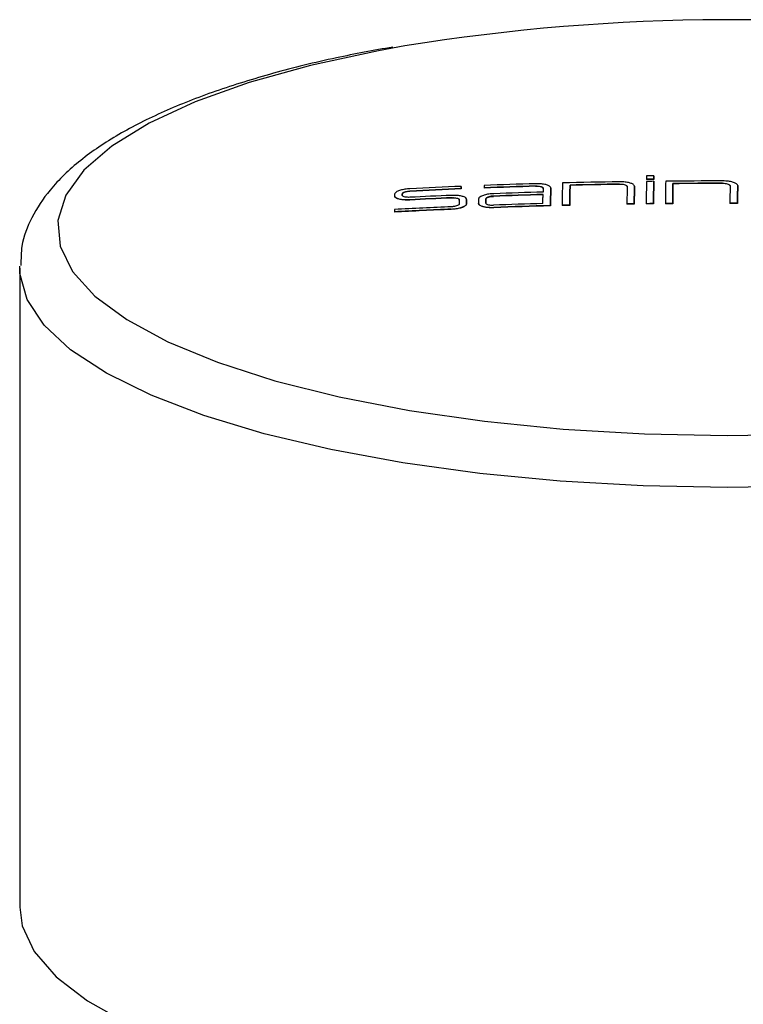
# Model space of a CAD drawing. Header units: millimetres. Extents: x 4010.836 to 4010.886, y 1618.219 to 1618.387.
# Tile 3 of 3: x 4010.836 to 4010.862, y 1618.353 to 1618.387. Entities that reach past the tile are written whole.
import ezdxf

# ---------------------------------------------------------------- set-up
doc = ezdxf.new("R2010")
doc.units = ezdxf.units.MM
doc.layers.add('SANINDUSA', color=3, linetype='Continuous')

msp = doc.modelspace()

# ---------------------------------------------------------------- linework, layer by layer
at = {"layer": 'SANINDUSA'}
for p, q in [((4010.85717132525, 1618.381450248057), (4010.85717132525, 1618.381440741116)), ((4010.858119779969, 1618.381623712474), (4010.858119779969, 1618.381614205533)), ((4010.858377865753, 1618.381617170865), (4010.858119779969, 1618.381614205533)), ((4010.858379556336, 1618.381746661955), (4010.858121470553, 1618.381743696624)), ((4010.858376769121, 1618.381548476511), (4010.858376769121, 1618.381538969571)), ((4010.858377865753, 1618.381626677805), (4010.858377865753, 1618.381617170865)), ((4010.858379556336, 1618.381746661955), (4010.858379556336, 1618.381737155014)), ((4010.85905304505, 1618.381473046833), (4010.85905304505, 1618.381463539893)), ((4010.860794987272, 1618.381479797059), (4010.860794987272, 1618.381470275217)), ((4010.849525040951, 1618.381109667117), (4010.849525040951, 1618.381100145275)), ((4010.849794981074, 1618.381205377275), (4010.849794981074, 1618.381195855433)), ((4010.851601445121, 1618.381288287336), (4010.851601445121, 1618.381278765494)), ((4010.851602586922, 1618.381370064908), (4010.851602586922, 1618.381360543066)), ((4010.852407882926, 1618.381320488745), (4010.852407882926, 1618.381310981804)), ((4010.854214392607, 1618.381381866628), (4010.854214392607, 1618.381372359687)), ((4010.854750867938, 1618.381315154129), (4010.854750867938, 1618.381305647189)), ((4010.85475087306, 1618.381306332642), (4010.85475087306, 1618.381315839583)), ((4010.855429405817, 1618.381414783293), (4010.855429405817, 1618.381405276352)), ((4010.857697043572, 1618.381376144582), (4010.857697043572, 1618.381366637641)), ((4010.861331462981, 1618.381396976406), (4010.861331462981, 1618.381387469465)), ((4010.849255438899, 1618.381038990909), (4010.849255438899, 1618.381029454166)), ((4010.849524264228, 1618.381053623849), (4010.849524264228, 1618.381044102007)), ((4010.849790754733, 1618.3809015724), (4010.849790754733, 1618.380892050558)), ((4010.851263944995, 1618.380970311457), (4010.851263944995, 1618.380960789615)), ((4010.851787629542, 1618.380761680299), (4010.851787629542, 1618.380752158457)), ((4010.851789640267, 1618.380909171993), (4010.851789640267, 1618.380899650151)), ((4010.851789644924, 1618.380900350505), (4010.851789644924, 1618.380909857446)), ((4010.852465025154, 1618.380784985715), (4010.852465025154, 1618.380775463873)), ((4010.852467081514, 1618.380935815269), (4010.852467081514, 1618.380926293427)), ((4010.852737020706, 1618.38102912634), (4010.852737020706, 1618.381019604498)), ((4010.857688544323, 1618.380754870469), (4010.857688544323, 1618.380745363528)), ((4010.858107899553, 1618.380760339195), (4010.858107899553, 1618.380750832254)), ((4010.858365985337, 1618.380763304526), (4010.858365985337, 1618.380753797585)), ((4010.85878531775, 1618.380767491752), (4010.85878531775, 1618.38075796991)), ((4010.859043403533, 1618.38076965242), (4010.859043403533, 1618.38076014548)), ((4010.86105414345, 1618.380776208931), (4010.86105414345, 1618.380766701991)), ((4010.861322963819, 1618.380775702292), (4010.861322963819, 1618.38076618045)), ((4010.84924772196, 1618.380474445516), (4010.84924772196, 1618.380464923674)), ((4010.851247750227, 1618.380570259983), (4010.851247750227, 1618.380560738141)), ((4010.852742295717, 1618.380629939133), (4010.852742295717, 1618.380620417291)), ((4010.854742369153, 1618.380693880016), (4010.854742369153, 1618.380684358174)), ((4010.8554197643, 1618.380711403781), (4010.855150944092, 1618.380704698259)), ((4010.855150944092, 1618.380704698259), (4010.855150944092, 1618.380695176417)), ((4010.8554197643, 1618.380711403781), (4010.8554197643, 1618.380701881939)), ((4010.857430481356, 1618.380751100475), (4010.857430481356, 1618.380741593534)), ((4010.857688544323, 1618.380745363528), (4010.857430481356, 1618.380741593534)), ((4010.836059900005, 1618.378493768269), (4010.836060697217, 1618.378555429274)), ((4010.836059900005, 1618.378493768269), (4010.836059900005, 1618.35598651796))]:
    msp.add_line(p, q, dxfattribs=at)
at = {"layer": 'SANINDUSA', "flags": 128}
for points in [[(4010.849619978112, 1618.386314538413), (4010.848684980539, 1618.386146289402), (4010.846299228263, 1618.3856290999), (4010.844137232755, 1618.385025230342), (4010.842231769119, 1618.384343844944), (4010.8406117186, 1618.38359525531), (4010.839301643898, 1618.382790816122), (4010.838321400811, 1618.381942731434), (4010.837685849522, 1618.381063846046), (4010.837404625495, 1618.380167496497), (4010.837481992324, 1618.379267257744), (4010.837916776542, 1618.378376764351), (4010.838702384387, 1618.377509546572), (4010.839826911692, 1618.37667873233), (4010.841273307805, 1618.375896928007), (4010.843019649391, 1618.375175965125), (4010.845039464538, 1618.374526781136), (4010.847302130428, 1618.373959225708), (4010.849773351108, 1618.373481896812), (4010.852415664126, 1618.37310202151), (4010.855189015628, 1618.372825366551), (4010.85805136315, 1618.372656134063), (4010.860959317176, 1618.372596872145)], [(4010.860959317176, 1618.372596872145), (4010.863868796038, 1618.372648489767), (4010.866735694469, 1618.37281021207), (4010.869516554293, 1618.37307956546), (4010.872169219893, 1618.37345248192), (4010.874653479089, 1618.37392331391), (4010.87693167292, 1618.374484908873), (4010.878969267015, 1618.375128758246), (4010.880735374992, 1618.375845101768), (4010.882203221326, 1618.376623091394), (4010.883350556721, 1618.377450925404), (4010.88415998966, 1618.378316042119), (4010.884619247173, 1618.379205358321), (4010.884721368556, 1618.380105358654), (4010.884464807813, 1618.381002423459), (4010.883853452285, 1618.381882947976), (4010.882896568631, 1618.382733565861), (4010.881608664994, 1618.383541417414), (4010.880009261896, 1618.384294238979), (4010.878122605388, 1618.384980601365), (4010.875977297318, 1618.385590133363), (4010.873605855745, 1618.386113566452), (4010.871993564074, 1618.386398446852)], [(4010.855161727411, 1618.381489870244), (4010.855160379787, 1618.381393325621), (4010.855159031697, 1618.381296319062), (4010.855157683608, 1618.381198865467), (4010.855156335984, 1618.381100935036), (4010.855154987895, 1618.381002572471), (4010.855153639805, 1618.380903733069), (4010.855152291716, 1618.380804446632), (4010.855150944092, 1618.380704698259)], [(4010.858118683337, 1618.38154551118), (4010.858117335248, 1618.381448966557), (4010.858115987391, 1618.381351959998), (4010.858114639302, 1618.381254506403), (4010.858113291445, 1618.381156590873), (4010.858111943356, 1618.381058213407), (4010.858110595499, 1618.380959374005), (4010.858109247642, 1618.380860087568), (4010.858107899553, 1618.380760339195)], [(4010.858121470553, 1618.381743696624), (4010.858121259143, 1618.381728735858), (4010.858121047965, 1618.381713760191), (4010.858120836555, 1618.381698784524), (4010.858120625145, 1618.381683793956), (4010.858120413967, 1618.381668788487), (4010.858120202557, 1618.381653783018), (4010.858119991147, 1618.381638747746), (4010.858119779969, 1618.381623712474)], [(4010.858365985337, 1618.380763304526), (4010.858367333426, 1618.380863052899), (4010.858368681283, 1618.380962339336), (4010.858370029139, 1618.381061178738), (4010.858371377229, 1618.381159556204), (4010.858372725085, 1618.381257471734), (4010.858374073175, 1618.381354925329), (4010.858375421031, 1618.381451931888), (4010.858376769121, 1618.381548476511)], [(4010.858376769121, 1618.381538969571), (4010.858375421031, 1618.381442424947), (4010.858374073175, 1618.381345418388), (4010.858372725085, 1618.381247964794), (4010.858371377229, 1618.381150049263), (4010.858370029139, 1618.381051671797), (4010.858368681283, 1618.380952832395), (4010.858367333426, 1618.380853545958), (4010.858365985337, 1618.380753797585)], [(4010.858377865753, 1618.381626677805), (4010.85837807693, 1618.381641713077), (4010.858378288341, 1618.381656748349), (4010.858378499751, 1618.381671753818), (4010.858378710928, 1618.381686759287), (4010.858378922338, 1618.381701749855), (4010.858379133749, 1618.381716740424), (4010.858379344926, 1618.381731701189), (4010.858379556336, 1618.381746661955)], [(4010.858379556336, 1618.381737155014), (4010.858379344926, 1618.381722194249), (4010.858379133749, 1618.381707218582), (4010.858378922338, 1618.381692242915), (4010.858378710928, 1618.381677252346), (4010.858378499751, 1618.381662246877), (4010.858378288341, 1618.381647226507), (4010.85837807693, 1618.381632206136), (4010.858377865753, 1618.381617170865)], [(4010.858796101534, 1618.381552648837), (4010.858794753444, 1618.381456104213), (4010.858793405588, 1618.381359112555), (4010.858792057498, 1618.38126164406), (4010.858790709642, 1618.381163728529), (4010.858789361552, 1618.381065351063), (4010.858788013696, 1618.380966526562), (4010.858786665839, 1618.380867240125), (4010.85878531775, 1618.380767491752)], [(4010.859043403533, 1618.38076965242), (4010.859044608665, 1618.380858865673), (4010.859045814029, 1618.380947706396), (4010.85904701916, 1618.38103617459), (4010.859048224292, 1618.381124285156), (4010.859049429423, 1618.381212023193), (4010.859050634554, 1618.381299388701), (4010.859051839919, 1618.381386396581), (4010.85905304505, 1618.381473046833)], [(4010.85905304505, 1618.381463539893), (4010.859051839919, 1618.38137688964), (4010.859050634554, 1618.38128988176), (4010.859049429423, 1618.381202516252), (4010.859048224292, 1618.381114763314), (4010.85904701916, 1618.381026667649), (4010.859045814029, 1618.380938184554), (4010.859044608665, 1618.380849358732), (4010.859043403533, 1618.38076014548)], [(4010.849524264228, 1618.381053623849), (4010.849524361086, 1618.381060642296), (4010.849524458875, 1618.381067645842), (4010.849524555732, 1618.381074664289), (4010.84952465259, 1618.381081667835), (4010.849524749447, 1618.38108867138), (4010.849524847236, 1618.381095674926), (4010.849524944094, 1618.381102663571), (4010.849525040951, 1618.381109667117)], [(4010.849525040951, 1618.381100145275), (4010.849524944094, 1618.381093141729), (4010.849524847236, 1618.381086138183), (4010.849524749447, 1618.381079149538), (4010.84952465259, 1618.381072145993), (4010.849524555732, 1618.381065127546), (4010.849524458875, 1618.381058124), (4010.849524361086, 1618.381051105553), (4010.849524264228, 1618.381044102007)], [(4010.851601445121, 1618.381288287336), (4010.851601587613, 1618.381298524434), (4010.851601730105, 1618.381308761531), (4010.851601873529, 1618.381318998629), (4010.851602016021, 1618.381329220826), (4010.851602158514, 1618.381339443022), (4010.851602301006, 1618.381349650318), (4010.85160244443, 1618.381359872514), (4010.851602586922, 1618.381370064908)], [(4010.851602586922, 1618.381360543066), (4010.85160244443, 1618.381350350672), (4010.851602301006, 1618.381340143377), (4010.851602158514, 1618.38132992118), (4010.851602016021, 1618.381319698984), (4010.851601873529, 1618.381309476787), (4010.851601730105, 1618.381299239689), (4010.851601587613, 1618.381289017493), (4010.851601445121, 1618.381278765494)], [(4010.852409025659, 1618.381402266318), (4010.852408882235, 1618.381392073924), (4010.852408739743, 1618.381381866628), (4010.85240859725, 1618.381371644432), (4010.852408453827, 1618.381361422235), (4010.852408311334, 1618.381351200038), (4010.852408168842, 1618.381340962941), (4010.852408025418, 1618.381330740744), (4010.852407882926, 1618.381320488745)], [(4010.85448204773, 1618.381307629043), (4010.854481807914, 1618.381290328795), (4010.854481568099, 1618.381273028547), (4010.854481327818, 1618.381255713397), (4010.854481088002, 1618.381238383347), (4010.854480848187, 1618.381221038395), (4010.854480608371, 1618.381203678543), (4010.854480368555, 1618.381186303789), (4010.854480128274, 1618.381168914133)], [(4010.854742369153, 1618.380693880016), (4010.854743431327, 1618.380772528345), (4010.8547444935, 1618.380850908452), (4010.854745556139, 1618.380928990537), (4010.854746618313, 1618.3810067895), (4010.854747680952, 1618.38108430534), (4010.854748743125, 1618.381161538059), (4010.854749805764, 1618.381238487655), (4010.854750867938, 1618.381315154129)], [(4010.854750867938, 1618.381305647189), (4010.854749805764, 1618.381228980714), (4010.854748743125, 1618.381152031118), (4010.854747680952, 1618.381074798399), (4010.854746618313, 1618.380997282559), (4010.854745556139, 1618.380919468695), (4010.8547444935, 1618.38084138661), (4010.854743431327, 1618.380763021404), (4010.854742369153, 1618.380684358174)], [(4010.8554197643, 1618.380711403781), (4010.855420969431, 1618.380800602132), (4010.855422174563, 1618.380889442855), (4010.855423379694, 1618.380977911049), (4010.855424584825, 1618.381066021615), (4010.855425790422, 1618.381153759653), (4010.855426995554, 1618.381241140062), (4010.855428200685, 1618.381328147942), (4010.855429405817, 1618.381414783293)], [(4010.855429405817, 1618.381405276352), (4010.855428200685, 1618.3813186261), (4010.855426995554, 1618.38123161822), (4010.855425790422, 1618.381144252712), (4010.855424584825, 1618.381056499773), (4010.855423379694, 1618.380968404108), (4010.855422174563, 1618.380879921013), (4010.855420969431, 1618.380791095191), (4010.8554197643, 1618.380701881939)], [(4010.857438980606, 1618.38137238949), (4010.8574379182, 1618.381295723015), (4010.857436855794, 1618.381218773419), (4010.857435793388, 1618.3811415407), (4010.857434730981, 1618.38106402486), (4010.857433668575, 1618.380986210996), (4010.857432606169, 1618.380908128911), (4010.857431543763, 1618.380829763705), (4010.857430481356, 1618.380751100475)], [(4010.857688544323, 1618.380754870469), (4010.857689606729, 1618.380833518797), (4010.857690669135, 1618.380911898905), (4010.857691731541, 1618.38098998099), (4010.857692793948, 1618.381067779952), (4010.857693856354, 1618.381145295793), (4010.85769491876, 1618.381222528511), (4010.857695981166, 1618.381299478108), (4010.857697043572, 1618.381376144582)], [(4010.857697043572, 1618.381366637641), (4010.857695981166, 1618.381289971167), (4010.85769491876, 1618.381213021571), (4010.857693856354, 1618.381135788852), (4010.857692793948, 1618.381058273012), (4010.857691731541, 1618.380980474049), (4010.857690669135, 1618.380902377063), (4010.857689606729, 1618.380824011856), (4010.857688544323, 1618.380745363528)], [(4010.861062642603, 1618.381397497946), (4010.861061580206, 1618.381320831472), (4010.861060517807, 1618.381243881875), (4010.861059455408, 1618.381166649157), (4010.861058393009, 1618.381089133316), (4010.861057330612, 1618.381011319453), (4010.861056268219, 1618.380933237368), (4010.861055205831, 1618.380854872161), (4010.86105414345, 1618.380776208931)], [(4010.861322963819, 1618.380775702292), (4010.861324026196, 1618.380854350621), (4010.861325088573, 1618.380932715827), (4010.861326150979, 1618.381010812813), (4010.861327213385, 1618.381088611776), (4010.861328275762, 1618.381166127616), (4010.861329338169, 1618.381243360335), (4010.861330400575, 1618.381320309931), (4010.861331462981, 1618.381396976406)], [(4010.861331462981, 1618.381387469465), (4010.861330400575, 1618.38131080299), (4010.861329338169, 1618.381233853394), (4010.861328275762, 1618.381156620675), (4010.861327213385, 1618.381079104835), (4010.861326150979, 1618.381001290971), (4010.861325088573, 1618.380923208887), (4010.861324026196, 1618.38084484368), (4010.861322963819, 1618.38076618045)], [(4010.84925622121, 1618.38109571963), (4010.849256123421, 1618.381088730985), (4010.849256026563, 1618.381081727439), (4010.849255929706, 1618.381074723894), (4010.849255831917, 1618.381067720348), (4010.849255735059, 1618.381060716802), (4010.849255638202, 1618.381053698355), (4010.849255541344, 1618.381046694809), (4010.849255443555, 1618.381039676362)], [(4010.851531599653, 1618.380898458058), (4010.851531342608, 1618.380879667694), (4010.851531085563, 1618.380860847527), (4010.851530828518, 1618.38084202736), (4010.851530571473, 1618.380823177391), (4010.851530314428, 1618.380804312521), (4010.851530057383, 1618.38078543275), (4010.851529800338, 1618.380766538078), (4010.851529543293, 1618.380747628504)], [(4010.851787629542, 1618.380761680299), (4010.851787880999, 1618.38078017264), (4010.851788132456, 1618.38079865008), (4010.851788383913, 1618.380817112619), (4010.851788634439, 1618.380835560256), (4010.851788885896, 1618.380853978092), (4010.851789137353, 1618.380872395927), (4010.85178938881, 1618.38089078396), (4010.851789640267, 1618.380909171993)], [(4010.851789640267, 1618.380899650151), (4010.85178938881, 1618.380881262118), (4010.851789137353, 1618.380862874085), (4010.851788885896, 1618.38084445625), (4010.851788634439, 1618.380826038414), (4010.851788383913, 1618.380807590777), (4010.851788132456, 1618.380789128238), (4010.851787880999, 1618.380770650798), (4010.851787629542, 1618.380752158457)], [(4010.852208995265, 1618.380925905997), (4010.852208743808, 1618.380907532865), (4010.852208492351, 1618.380889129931), (4010.852208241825, 1618.380870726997), (4010.852207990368, 1618.38085229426), (4010.852207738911, 1618.380833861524), (4010.852207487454, 1618.380815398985), (4010.852207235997, 1618.380796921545), (4010.852206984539, 1618.380778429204)], [(4010.852467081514, 1618.380935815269), (4010.852466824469, 1618.380917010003), (4010.852466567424, 1618.380898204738), (4010.852466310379, 1618.380879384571), (4010.852466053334, 1618.380860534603), (4010.852465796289, 1618.380841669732), (4010.852465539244, 1618.380822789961), (4010.852465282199, 1618.380803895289), (4010.852465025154, 1618.380784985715)], [(4010.852465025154, 1618.380775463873), (4010.852465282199, 1618.380794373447), (4010.852465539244, 1618.380813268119), (4010.852465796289, 1618.38083214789), (4010.852466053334, 1618.380851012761), (4010.852466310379, 1618.380869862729), (4010.852466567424, 1618.380888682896), (4010.852466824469, 1618.380907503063), (4010.852467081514, 1618.380926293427)], [(4010.854474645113, 1618.380767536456), (4010.854475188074, 1618.380807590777), (4010.854475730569, 1618.380847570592), (4010.854476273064, 1618.380887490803), (4010.85447681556, 1618.380927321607), (4010.854477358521, 1618.380967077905), (4010.854477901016, 1618.381006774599), (4010.854478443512, 1618.381046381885), (4010.854478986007, 1618.381085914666)], [(4010.849248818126, 1618.380555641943), (4010.849248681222, 1618.380545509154), (4010.849248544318, 1618.380535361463), (4010.849248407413, 1618.380525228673), (4010.849248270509, 1618.380515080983), (4010.849248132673, 1618.380504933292), (4010.849247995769, 1618.3804947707), (4010.849247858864, 1618.380484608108), (4010.84924772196, 1618.380474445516)], [(4010.86095366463, 1618.37076841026), (4010.857997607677, 1618.370826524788), (4010.855084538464, 1618.370992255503), (4010.852255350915, 1618.371263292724), (4010.849549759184, 1618.371635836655), (4010.847005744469, 1618.372104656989), (4010.844659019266, 1618.37266315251), (4010.842542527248, 1618.37330350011), (4010.840685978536, 1618.374016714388), (4010.839115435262, 1618.374792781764), (4010.837852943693, 1618.375620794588), (4010.836916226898, 1618.376489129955), (4010.836318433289, 1618.377385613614), (4010.836067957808, 1618.378297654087), (4010.836059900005, 1618.378493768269)], [(4010.886059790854, 1618.378470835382), (4010.886045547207, 1618.378232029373), (4010.885769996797, 1618.377320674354), (4010.885147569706, 1618.37642580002), (4010.884187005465, 1618.375559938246), (4010.8829017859, 1618.374735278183), (4010.881309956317, 1618.373963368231), (4010.879433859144, 1618.373255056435), (4010.877299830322, 1618.37262029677), (4010.874937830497, 1618.37206797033), (4010.872381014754, 1618.371605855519), (4010.869665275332, 1618.371240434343), (4010.866828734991, 1618.370976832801), (4010.863911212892, 1618.370818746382), (4010.86095366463, 1618.37076841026)], [(4010.836059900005, 1618.35598651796), (4010.836149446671, 1618.355333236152), (4010.836574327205, 1618.354427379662), (4010.837342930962, 1618.353543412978), (4010.838444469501, 1618.352693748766), (4010.839863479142, 1618.351890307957)]]:
    msp.add_lwpolyline(points, dxfattribs=at)
at = {"layer": 'SANINDUSA'}
for centre, radius, start, end in [((4010.861071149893, 1618.315861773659), 0.0713773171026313, 81.1978103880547, 99.23194431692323), ((4010.86072906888, 1618.163135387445), 0.2184253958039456, 91.70883086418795, 92.18298204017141), ((4010.860782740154, 1618.161417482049), 0.2201441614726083, 90.9424632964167, 91.46311086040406), ((4010.86076744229, 1618.162023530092), 0.2194561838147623, 90.93891885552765, 91.3937958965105), ((4010.860733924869, 1618.165162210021), 0.2163991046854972, 90.62411415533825, 90.69245180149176), ((4010.860735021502, 1618.165240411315), 0.2163991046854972, 90.62411415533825, 90.69245180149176), ((4010.860777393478, 1618.161679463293), 0.2198821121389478, 89.99511190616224, 90.51628212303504), ((4010.860778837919, 1618.160883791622), 0.2205960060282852, 89.99580549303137, 90.44824772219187), ((4010.860772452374, 1618.162037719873), 0.2194325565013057, 89.99411594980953, 90.44895704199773), ((4010.860728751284, 1618.162699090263), 0.2187796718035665, 92.39102624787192, 92.86461693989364), ((4010.860728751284, 1618.162689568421), 0.2187796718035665, 92.39102624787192, 92.86461693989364), ((4010.860777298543, 1618.16170556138), 0.2198560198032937, 92.39167863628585, 92.8629564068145), ((4010.860747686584, 1618.162474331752), 0.2190050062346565, 91.7094847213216, 92.18237529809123), ((4010.860800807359, 1618.160901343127), 0.2205693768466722, 91.71116172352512, 92.18069829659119), ((4010.860760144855, 1618.161801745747), 0.2194570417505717, 91.63980872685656, 92.09204464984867), ((4010.86076744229, 1618.162014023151), 0.2194561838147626, 90.93891885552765, 91.3937958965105), ((4010.860806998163, 1618.160626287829), 0.2205505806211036, 92.4799183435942, 92.86304847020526), ((4010.860806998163, 1618.160616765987), 0.2205505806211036, 92.4799183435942, 92.86304847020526), ((4010.860753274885, 1618.161853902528), 0.2194046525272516, 92.4813494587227, 92.86366278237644), ((4010.8607941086, 1618.160174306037), 0.2206837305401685, 91.64093695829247, 92.09344218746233), ((4010.860750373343, 1618.161967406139), 0.2192082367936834, 91.63941403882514, 92.09496510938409), ((4010.860762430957, 1618.161645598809), 0.2195207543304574, 91.6402278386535, 92.09513048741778), ((4010.860720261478, 1618.16439396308), 0.2163821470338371, 90.80279397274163, 90.8711336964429), ((4010.860723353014, 1618.164358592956), 0.2164175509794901, 90.62411707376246, 90.69244888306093), ((4010.860723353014, 1618.164349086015), 0.2164175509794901, 90.62411707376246, 90.69244888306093), ((4010.8607260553, 1618.164366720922), 0.2164094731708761, 90.44549720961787, 90.51382945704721), ((4010.860379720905, 1618.206924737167), 0.1738405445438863, 90.44043866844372, 90.52550371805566), ((4010.860756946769, 1618.1517675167), 0.2290088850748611, 89.85838794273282, 89.92564428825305), ((4010.860838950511, 1618.200568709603), 0.1801981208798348, 89.84610297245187, 89.93157724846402), ((4010.860766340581, 1618.160957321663), 0.2198191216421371, 92.48179333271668, 93.00369969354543), ((4010.860766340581, 1618.160947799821), 0.2198191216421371, 92.48179333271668, 93.00369969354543), ((4010.860754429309, 1618.161300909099), 0.2195564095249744, 92.47855720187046, 93.00389798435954), ((4010.860770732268, 1618.160813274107), 0.219963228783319, 91.57045802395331, 92.09170289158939), ((4010.860735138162, 1618.161917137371), 0.2188492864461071, 91.5691314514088, 92.09302948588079), ((4010.859989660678, 1618.192105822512), 0.1886514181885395, 91.38807008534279, 91.46973952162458)]:
    msp.add_arc(centre, radius, start, end, dxfattribs=at)
for points, knots in [([(4010.849186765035, 1618.386275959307), (4010.848519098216, 1618.386154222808), (4010.847040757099, 1618.385884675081), (4010.844953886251, 1618.385361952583), (4010.842915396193, 1618.384731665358), (4010.841094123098, 1618.384013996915), (4010.839500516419, 1618.383208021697), (4010.838155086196, 1618.38230084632), (4010.837139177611, 1618.381331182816), (4010.836471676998, 1618.380312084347), (4010.836108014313, 1618.379398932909), (4010.836103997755, 1618.378815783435), (4010.836102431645, 1618.378588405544)], [0, 0, 0, 0, 0.09018168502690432, 0.1996793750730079, 0.3097978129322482, 0.4208162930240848, 0.5331197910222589, 0.6471190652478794, 0.7625527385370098, 0.8569577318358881, 0.9442258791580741, 1, 1, 1, 1]), ([(4010.854750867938, 1618.381315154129), (4010.854745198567, 1618.381333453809), (4010.854733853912, 1618.381370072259), (4010.854642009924, 1618.381416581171), (4010.854506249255, 1618.381449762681), (4010.854355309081, 1618.381464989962), (4010.854255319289, 1618.381464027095), (4010.854215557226, 1618.381463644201)], [0, 0, 0, 0, 0.2143284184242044, 0.4288804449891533, 0.6435038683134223, 0.8582353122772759, 1, 1, 1, 1]), ([(4010.857697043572, 1618.381376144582), (4010.857691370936, 1618.381394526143), (4010.857680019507, 1618.381431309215), (4010.857588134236, 1618.381479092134), (4010.857452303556, 1618.381514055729), (4010.857301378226, 1618.381531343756), (4010.857201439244, 1618.381531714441), (4010.857161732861, 1618.381531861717)], [0, 0, 0, 0, 0.2144206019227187, 0.429073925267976, 0.6437459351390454, 0.8584580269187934, 1, 1, 1, 1]), ([(4010.85717132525, 1618.381450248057), (4010.857201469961, 1618.381449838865), (4010.857261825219, 1618.381449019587), (4010.857342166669, 1618.381436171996), (4010.85740271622, 1618.381416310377), (4010.857434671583, 1618.381393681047), (4010.857437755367, 1618.381378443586), (4010.857438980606, 1618.38137238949)], [0, 0, 0, 0, 0.2142752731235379, 0.4290185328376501, 0.6437547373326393, 0.8584578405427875, 1, 1, 1, 1]), ([(4010.860794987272, 1618.381479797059), (4010.860825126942, 1618.381478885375), (4010.860885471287, 1618.381477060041), (4010.860965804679, 1618.381462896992), (4010.861026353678, 1618.381442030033), (4010.861058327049, 1618.381418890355), (4010.86106141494, 1618.381403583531), (4010.861062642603, 1618.381397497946)], [0, 0, 0, 0, 0.2142275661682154, 0.4289171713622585, 0.6436122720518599, 0.8583097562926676, 1, 1, 1, 1]), ([(4010.861062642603, 1618.381387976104), (4010.861059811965, 1618.381397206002), (4010.861054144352, 1618.381415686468), (4010.861008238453, 1618.381440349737), (4010.860940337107, 1618.381458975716), (4010.860864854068, 1618.381468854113), (4010.860814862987, 1618.381469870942), (4010.860794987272, 1618.381470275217)], [0, 0, 0, 0, 0.2142176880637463, 0.4289151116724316, 0.6436148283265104, 0.8583065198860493, 1, 1, 1, 1]), ([(4010.861331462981, 1618.381396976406), (4010.861325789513, 1618.381415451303), (4010.861314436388, 1618.381452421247), (4010.861222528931, 1618.381501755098), (4010.861086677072, 1618.381538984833), (4010.860935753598, 1618.381558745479), (4010.860835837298, 1618.381560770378), (4010.860796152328, 1618.381561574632)], [0, 0, 0, 0, 0.2144613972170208, 0.4291566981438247, 0.6438515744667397, 0.858544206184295, 1, 1, 1, 1]), ([(4010.849796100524, 1618.381287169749), (4010.849735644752, 1618.381282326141), (4010.849614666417, 1618.381272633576), (4010.849453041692, 1618.381236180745), (4010.849330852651, 1618.381188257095), (4010.849265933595, 1618.381138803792), (4010.849258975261, 1618.381107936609), (4010.84925622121, 1618.38109571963)], [0, 0, 0, 0, 0.2148337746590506, 0.4299048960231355, 0.6448258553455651, 0.8594249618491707, 1, 1, 1, 1]), ([(4010.849525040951, 1618.381109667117), (4010.849528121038, 1618.381119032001), (4010.849534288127, 1618.381137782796), (4010.849580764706, 1618.381164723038), (4010.849649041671, 1618.381186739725), (4010.84972481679, 1618.381200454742), (4010.849774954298, 1618.381203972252), (4010.849794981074, 1618.381205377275)], [0, 0, 0, 0, 0.2138145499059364, 0.4281091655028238, 0.6425171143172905, 0.857208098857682, 1, 1, 1, 1]), ([(4010.849794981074, 1618.381195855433), (4010.849764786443, 1618.381193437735), (4010.849704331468, 1618.381188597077), (4010.849623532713, 1618.38117037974), (4010.84956241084, 1618.381146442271), (4010.849529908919, 1618.381121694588), (4010.849526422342, 1618.381106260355), (4010.849525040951, 1618.381100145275)], [0, 0, 0, 0, 0.2146020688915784, 0.4296711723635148, 0.6445872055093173, 0.8591845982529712, 0.9999999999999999, 0.9999999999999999, 0.9999999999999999, 0.9999999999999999]), ([(4010.852748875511, 1618.381112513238), (4010.852688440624, 1618.381108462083), (4010.852567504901, 1618.381100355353), (4010.852405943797, 1618.381065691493), (4010.852283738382, 1618.381018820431), (4010.852218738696, 1618.380969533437), (4010.852211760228, 1618.380938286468), (4010.852208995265, 1618.380925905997)], [0, 0, 0, 0, 0.2146759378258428, 0.429586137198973, 0.6444309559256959, 0.8591187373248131, 1, 1, 1, 1]), ([(4010.854214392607, 1618.381381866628), (4010.854244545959, 1618.381381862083), (4010.854304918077, 1618.381381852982), (4010.854385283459, 1618.381370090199), (4010.854445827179, 1618.381351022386), (4010.854477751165, 1618.381328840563), (4010.854480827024, 1618.381313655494), (4010.85448204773, 1618.381307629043)], [0, 0, 0, 0, 0.2143762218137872, 0.4292174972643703, 0.6440338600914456, 0.8587288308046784, 0.9999999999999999, 0.9999999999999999, 0.9999999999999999, 0.9999999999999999]), ([(4010.85448204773, 1618.381298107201), (4010.85447921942, 1618.381307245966), (4010.854473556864, 1618.381325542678), (4010.85442768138, 1618.381348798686), (4010.854359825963, 1618.381365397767), (4010.854284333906, 1618.381373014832), (4010.854234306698, 1618.381372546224), (4010.854214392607, 1618.381372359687)], [0, 0, 0, 0, 0.2141005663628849, 0.4286505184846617, 0.6432750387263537, 0.8580002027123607, 1, 1, 1, 1]), ([(4010.857438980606, 1618.381362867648), (4010.857436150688, 1618.381372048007), (4010.857430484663, 1618.381390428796), (4010.857384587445, 1618.381414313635), (4010.857316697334, 1618.381431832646), (4010.857241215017, 1618.381440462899), (4010.857191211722, 1618.381440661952), (4010.85717132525, 1618.381440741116)], [0, 0, 0, 0, 0.2141799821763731, 0.4288282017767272, 0.6435064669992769, 0.858221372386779, 1, 1, 1, 1]), ([(4010.849255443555, 1618.381039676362), (4010.849261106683, 1618.381021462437), (4010.849272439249, 1618.380985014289), (4010.849364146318, 1618.380940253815), (4010.849499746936, 1618.380909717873), (4010.849650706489, 1618.380897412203), (4010.849750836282, 1618.380900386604), (4010.849790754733, 1618.3809015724)], [0, 0, 0, 0, 0.2140747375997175, 0.4283880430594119, 0.6428518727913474, 0.8576168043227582, 1, 1, 1, 1]), ([(4010.849790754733, 1618.380892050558), (4010.849730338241, 1618.380890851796), (4010.849609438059, 1618.380888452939), (4010.849448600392, 1618.380908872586), (4010.849327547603, 1618.380944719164), (4010.849263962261, 1618.380987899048), (4010.849257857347, 1618.381018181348), (4010.849255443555, 1618.38103015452)], [0, 0, 0, 0, 0.2148585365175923, 0.4299560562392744, 0.6449194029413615, 0.8596063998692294, 1, 1, 1, 1]), ([(4010.849791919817, 1618.380984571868), (4010.849761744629, 1618.38098397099), (4010.849701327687, 1618.380982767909), (4010.849620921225, 1618.380992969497), (4010.849560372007, 1618.381010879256), (4010.849528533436, 1618.381032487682), (4010.849525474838, 1618.381047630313), (4010.849524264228, 1618.381053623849)], [0, 0, 0, 0, 0.2146251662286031, 0.4297237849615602, 0.6446916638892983, 0.8593670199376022, 1, 1, 1, 1]), ([(4010.851247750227, 1618.380570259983), (4010.851308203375, 1618.380574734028), (4010.851429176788, 1618.380583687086), (4010.851590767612, 1618.380619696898), (4010.85171298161, 1618.380667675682), (4010.851777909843, 1618.380717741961), (4010.851784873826, 1618.380749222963), (4010.851787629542, 1618.380761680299)], [0, 0, 0, 0, 0.2147684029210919, 0.4297752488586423, 0.6446944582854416, 0.859402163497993, 1, 1, 1, 1]), ([(4010.851787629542, 1618.380752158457), (4010.85178145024, 1618.380733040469), (4010.851769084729, 1618.380694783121), (4010.851675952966, 1618.380640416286), (4010.851539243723, 1618.380596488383), (4010.851387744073, 1618.380569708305), (4010.85128761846, 1618.380563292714), (4010.851247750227, 1618.380560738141)], [0, 0, 0, 0, 0.2141766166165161, 0.4285926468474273, 0.6431305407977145, 0.8579009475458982, 1, 1, 1, 1]), ([(4010.851789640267, 1618.380909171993), (4010.851783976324, 1618.380927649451), (4010.851772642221, 1618.380964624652), (4010.851680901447, 1618.381010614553), (4010.851545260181, 1618.381042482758), (4010.851394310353, 1618.381056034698), (4010.851294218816, 1618.381053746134), (4010.851254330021, 1618.381052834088)], [0, 0, 0, 0, 0.2141575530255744, 0.4285501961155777, 0.6430347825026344, 0.8577410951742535, 1, 1, 1, 1]), ([(4010.851263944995, 1618.380970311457), (4010.851294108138, 1618.380970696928), (4010.851354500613, 1618.380971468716), (4010.851434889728, 1618.380960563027), (4010.851495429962, 1618.380942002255), (4010.851527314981, 1618.380919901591), (4010.851530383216, 1618.380904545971), (4010.851531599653, 1618.380898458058)], [0, 0, 0, 0, 0.2145133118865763, 0.4294973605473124, 0.644380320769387, 0.859010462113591, 1, 1, 1, 1]), ([(4010.851531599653, 1618.380888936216), (4010.851528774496, 1618.380898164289), (4010.85152311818, 1618.380916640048), (4010.851477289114, 1618.380939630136), (4010.851409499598, 1618.380955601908), (4010.851334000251, 1618.380962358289), (4010.851283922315, 1618.380961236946), (4010.851263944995, 1618.380960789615)], [0, 0, 0, 0, 0.2139253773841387, 0.4283053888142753, 0.6428005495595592, 0.8575043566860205, 1, 1, 1, 1]), ([(4010.852206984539, 1618.380778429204), (4010.852212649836, 1618.380759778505), (4010.852223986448, 1618.380722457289), (4010.852315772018, 1618.380675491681), (4010.852451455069, 1618.380642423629), (4010.852602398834, 1618.380627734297), (4010.852702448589, 1618.380629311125), (4010.852742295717, 1618.380629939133)], [0, 0, 0, 0, 0.2142370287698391, 0.4287017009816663, 0.6432292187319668, 0.8579077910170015, 1, 1, 1, 1]), ([(4010.852742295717, 1618.380620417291), (4010.852681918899, 1618.380620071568), (4010.852561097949, 1618.380619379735), (4010.852400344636, 1618.380642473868), (4010.852279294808, 1618.380680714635), (4010.852215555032, 1618.380725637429), (4010.852209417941, 1618.380756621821), (4010.852206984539, 1618.380768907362)], [0, 0, 0, 0, 0.2146576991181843, 0.4295547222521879, 0.6443483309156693, 0.8589814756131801, 1, 1, 1, 1]), ([(4010.852465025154, 1618.380784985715), (4010.852467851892, 1618.380775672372), (4010.852473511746, 1618.38075702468), (4010.852519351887, 1618.380733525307), (4010.852587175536, 1618.380717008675), (4010.852662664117, 1618.380709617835), (4010.852712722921, 1618.380710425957), (4010.852732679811, 1618.38071074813)], [0, 0, 0, 0, 0.2139937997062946, 0.4284702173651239, 0.6429898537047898, 0.8576711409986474, 1, 1, 1, 1]), ([(4010.852737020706, 1618.38102912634), (4010.852706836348, 1618.381027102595), (4010.85264640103, 1618.381023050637), (4010.852565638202, 1618.381005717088), (4010.852504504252, 1618.38098231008), (4010.852471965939, 1618.380957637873), (4010.852468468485, 1618.380942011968), (4010.852467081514, 1618.380935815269)], [0, 0, 0, 0, 0.2144436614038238, 0.4293604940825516, 0.6442020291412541, 0.8589026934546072, 1, 1, 1, 1]), ([(4010.852467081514, 1618.380926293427), (4010.852470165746, 1618.38093575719), (4010.852476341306, 1618.380954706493), (4010.852522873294, 1618.380981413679), (4010.8525912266, 1618.381002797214), (4010.852666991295, 1618.381015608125), (4010.852717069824, 1618.38101846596), (4010.852737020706, 1618.381019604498)], [0, 0, 0, 0, 0.2140015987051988, 0.4284956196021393, 0.6430661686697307, 0.8578004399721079, 1, 1, 1, 1]), ([(4010.851529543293, 1618.380747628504), (4010.85152646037, 1618.38073807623), (4010.851520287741, 1618.380718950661), (4010.851473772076, 1618.380691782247), (4010.851405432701, 1618.380669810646), (4010.851329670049, 1618.380656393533), (4010.851279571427, 1618.38065319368), (4010.851259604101, 1618.380651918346)], [0, 0, 0, 0, 0.2139458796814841, 0.4283625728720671, 0.6428914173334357, 0.8576706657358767, 1, 1, 1, 1])]:
    msp.add_open_spline(points, degree=3, knots=knots, dxfattribs=at)

doc.saveas('drawing.dxf')
